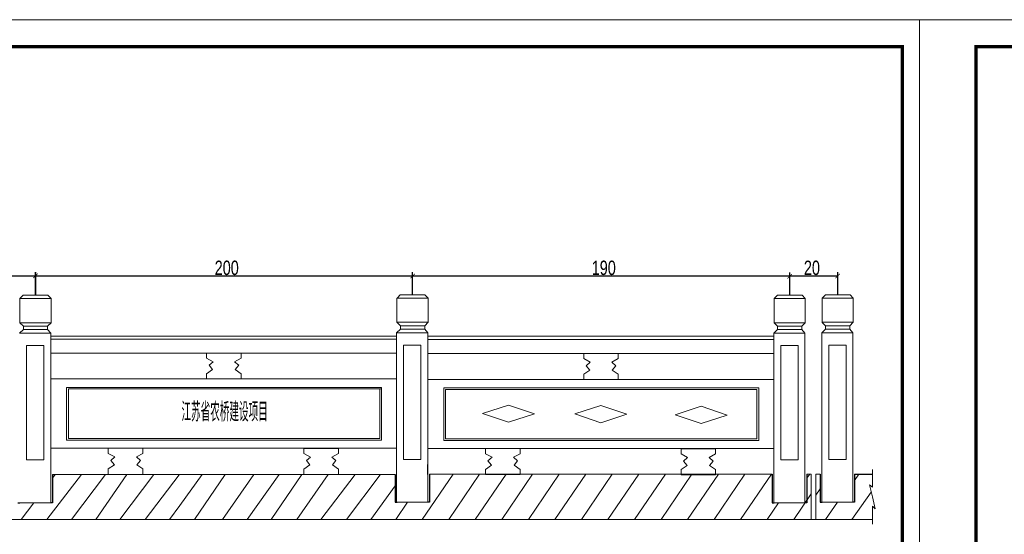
# Model space of a CAD drawing. Header units: inches. Extents: x 458935 to 468251, y 259207 to 260536.
# Tile 8 of 16: x 462458 to 463485, y 259725 to 260262. Entities that reach past the tile are written whole.
import ezdxf

# ---------------------------------------------------------------- set-up
doc = ezdxf.new("R2010")
doc.units = ezdxf.units.IN
doc.header["$MEASUREMENT"] = 0
doc.layers.get('0').update_dxf_attribs({"lineweight": 15})
doc.layers.add('BM1', color=7, linetype='Continuous', lineweight=15)
doc.layers.add('细实线', color=4, linetype='Continuous', lineweight=25)
doc.layers.add('LOCKUP', color=7, linetype='Continuous')
doc.layers.add('PUB_TEXT', color=7, linetype='Continuous')
doc.styles.add('HZTXT', font='hztxt_e.shx', dxfattribs={"width": 0.75, "bigfont": 'hztxt.shx'})
doc.styles.add('样式 1', font='hztxt_e.shx', dxfattribs={"bigfont": 'hztxt.shx'})

# ---------------------------------------------------------------- blocks, each defined once
blk = doc.blocks.new('123123')
at = {"layer": 'BM1', "linetype": 'Continuous'}
for p, q in [((0, 3000.3), (-4242.8, 3000.3)), ((-4242.8, 3000.3), (-4242.8, 0)), ((-4242.8, 3000.3), (-4242.8, 0)), ((-4242.8, 3000.3), (-4242.8, 0)), ((0, 3000.3), (0, 0))]:
    blk.add_line(p, q, dxfattribs=at)
at = {"layer": 'BM1', "color": 0, "linetype": 'Continuous'}
blk.add_line((0, 2970), (0, 0), dxfattribs=at)
blk.add_line((0, 2970), (0, 0), dxfattribs=at)
blk.add_line((0, 2970), (0, 0), dxfattribs=at)
blk.add_line((0, 2970), (0, 0), dxfattribs=at)
blk.add_line((0, 2970), (0, 0), dxfattribs=at)
at = {"layer": 'BM1', "color": 0, "linetype": 'Continuous', "const_width": 10}
blk.add_lwpolyline([(-4075, 50), (-4075, 2920), (-50, 2920), (-50, 50)], close=True, dxfattribs=at)
blk = doc.blocks.new('k')
at = {"layer": 'LOCKUP', "xscale": 0.9939999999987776, "yscale": 0.9940000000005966, "zscale": 0.9939999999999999}
blk.add_blockref('123123', (4217.4, 0), dxfattribs=at)
blk = doc.blocks.new('_ArchTick')
at = {"color": 0, "linetype": 'ByBlock', "const_width": 0.15}
blk.add_lwpolyline([(-0.5, -0.5), (0.5, 0.5)], dxfattribs=at)

msp = doc.modelspace()

# ---------------------------------------------------------------- linework, layer by layer
at = {"lineweight": -3}
for p, q in [((462031.833, 259994.598), (462474.874, 259994.598)), ((462474.874, 259974.865), (462474.874, 259998.659)), ((462474.874, 259994.598), (463310.957, 259994.598)), ((462867.916, 259975.085), (462867.916, 259998.659)), ((463260.957, 259974.639), (463260.957, 259998.213)), ((463310.957, 259975.085), (463310.957, 259998.659)), ((462883.741, 259787.624), (462883.741, 259797.745)), ((462492.613, 259787.4), (462492.613, 259758.058)), ((462849.717, 259787.4), (462849.717, 259758.504)), ((462885.443, 259787.846), (462885.443, 259758.504)), ((463242.637, 259787.846), (463242.637, 259758.058)), ((463278.696, 259787.846), (463278.696, 259758.058)), ((463292.758, 259787.846), (463292.758, 259758.504)), ((463328.484, 259787.846), (463347.041, 259787.846)), ((463328.484, 259787.846), (463328.484, 259758.504)), ((462456.554, 259758.058), (462458.519, 259758.058)), ((462492.613, 259758.058), (462490.7, 259758.058)), ((462849.717, 259758.504), (462851.673, 259758.504)), ((462885.443, 259758.504), (462883.741, 259758.504)), ((463242.637, 259758.058), (463244.602, 259758.058)), ((463278.696, 259758.058), (463276.783, 259758.058)), ((463292.758, 259758.504), (463294.715, 259758.504)), ((463328.484, 259758.504), (463326.783, 259758.504))]:
    msp.add_line(p, q, dxfattribs=at)
at = {"lineweight": 35}
msp.add_line((462474.874, 259974.639), (462474.874, 259998.659), dxfattribs=at)
for p, q in [((462461.997, 259974.413), (462458.632, 259971.048)), ((462461.997, 259974.413), (462458.632, 259971.048)), ((462460.436, 259972.853), (462458.632, 259971.048)), ((462460.436, 259972.853), (462458.632, 259971.048)), ((462461.997, 259974.413), (462487.752, 259974.413)), ((462461.997, 259974.413), (462461.997, 259974.413)), ((462461.997, 259974.413), (462461.997, 259974.413)), ((462461.997, 259974.413), (462487.752, 259974.413)), ((462487.752, 259974.413), (462491.054, 259971.048)), ((462487.752, 259974.413), (462491.054, 259971.048)), ((462851.605, 259971.495), (462884.095, 259971.495)), ((462851.605, 259971.495), (462851.605, 259946.225)), ((462851.605, 259971.495), (462851.605, 259946.225)), ((462851.605, 259971.495), (462884.095, 259971.495)), ((462851.605, 259971.269), (462851.605, 259961.071)), ((462855.039, 259974.86), (462851.673, 259971.495)), ((462855.039, 259974.86), (462851.673, 259971.495)), ((462853.478, 259973.299), (462851.673, 259971.495)), ((462853.478, 259973.299), (462851.673, 259971.495)), ((462855.039, 259974.86), (462855.039, 259974.86)), ((462855.039, 259974.86), (462880.793, 259974.86)), ((462855.039, 259974.86), (462880.793, 259974.86)), ((462855.039, 259974.86), (462855.039, 259974.86)), ((462880.793, 259974.86), (462884.095, 259971.495)), ((462880.793, 259974.86), (462884.095, 259971.495)), ((462884.095, 259971.495), (462884.095, 259946.225)), ((462884.095, 259971.495), (462884.095, 259946.225)), ((463248.08, 259974.413), (463244.715, 259971.048)), ((463248.08, 259974.413), (463244.715, 259971.048)), ((463246.519, 259972.853), (463244.715, 259971.048)), ((463246.519, 259972.853), (463244.715, 259971.048)), ((463248.08, 259974.413), (463273.835, 259974.413)), ((463248.08, 259974.413), (463248.08, 259974.413)), ((463248.08, 259974.413), (463248.08, 259974.413)), ((463248.08, 259974.413), (463273.835, 259974.413)), ((463273.835, 259974.413), (463277.137, 259971.048)), ((463273.835, 259974.413), (463277.137, 259971.048)), ((463294.647, 259971.495), (463327.137, 259971.495)), ((463294.647, 259971.495), (463294.647, 259946.225)), ((463294.647, 259971.495), (463294.647, 259946.225)), ((463294.647, 259971.495), (463327.137, 259971.495)), ((463294.647, 259971.269), (463294.647, 259961.071)), ((463298.08, 259974.86), (463294.715, 259971.495)), ((463298.08, 259974.86), (463294.715, 259971.495)), ((463296.519, 259973.299), (463294.715, 259971.495)), ((463296.519, 259973.299), (463294.715, 259971.495)), ((463298.08, 259974.86), (463298.08, 259974.86)), ((463298.08, 259974.86), (463323.835, 259974.86)), ((463298.08, 259974.86), (463323.835, 259974.86)), ((463298.08, 259974.86), (463298.08, 259974.86)), ((463323.835, 259974.86), (463327.137, 259971.495)), ((463323.835, 259974.86), (463327.137, 259971.495)), ((463327.137, 259971.495), (463327.137, 259946.225)), ((463327.137, 259971.495), (463327.137, 259946.225)), ((462458.564, 259971.048), (462458.564, 259945.778)), ((462458.564, 259971.048), (462491.054, 259971.048)), ((462458.564, 259971.048), (462491.054, 259971.048)), ((462458.564, 259971.048), (462458.564, 259945.778)), ((462458.564, 259970.823), (462458.564, 259961.071)), ((462491.054, 259971.048), (462491.054, 259945.778)), ((462491.054, 259971.048), (462491.054, 259945.778)), ((462491.054, 259970.823), (462491.054, 259961.071)), ((463244.647, 259971.048), (463244.647, 259945.778)), ((463244.647, 259971.048), (463277.137, 259971.048)), ((463244.647, 259971.048), (463277.137, 259971.048)), ((463244.647, 259971.048), (463244.647, 259945.778)), ((463244.647, 259970.823), (463244.647, 259961.071)), ((463277.137, 259971.048), (463277.137, 259945.778)), ((463277.137, 259971.048), (463277.137, 259945.778)), ((463277.137, 259970.823), (463277.137, 259961.071)), ((462458.564, 259945.778), (462458.588, 259945.755)), ((462491.054, 259945.778), (462458.564, 259945.778)), ((462491.054, 259945.778), (462458.564, 259945.778)), ((462458.564, 259945.778), (462458.588, 259945.755)), ((462462.242, 259942.169), (462458.588, 259945.755)), ((462462.242, 259942.169), (462487.512, 259942.169)), ((462462.242, 259938.574), (462462.242, 259942.169)), ((462462.242, 259942.169), (462462.242, 259938.574)), ((462462.242, 259942.169), (462462.242, 259938.574)), ((462462.242, 259938.574), (462462.242, 259942.169)), ((462462.242, 259942.169), (462487.512, 259942.169)), ((462487.512, 259942.169), (462491.054, 259945.778)), ((462487.512, 259942.169), (462491.054, 259945.778)), ((462489.237, 259943.927), (462487.512, 259942.169)), ((462489.237, 259943.927), (462487.512, 259942.169)), ((462487.512, 259942.169), (462487.512, 259938.574)), ((462487.512, 259942.169), (462487.512, 259938.574)), ((462884.095, 259946.225), (462851.605, 259946.225)), ((462851.605, 259946.225), (462851.629, 259946.201)), ((462851.605, 259946.225), (462851.629, 259946.201)), ((462884.095, 259946.225), (462851.605, 259946.225)), ((462855.283, 259942.615), (462851.629, 259946.201)), ((462855.283, 259942.615), (462855.283, 259939.02)), ((462855.283, 259939.02), (462855.283, 259942.615)), ((462855.283, 259942.615), (462880.553, 259942.615)), ((462855.283, 259942.615), (462880.553, 259942.615)), ((462855.283, 259939.02), (462855.283, 259942.615)), ((462855.283, 259942.615), (462855.283, 259939.02)), ((462880.553, 259942.615), (462884.095, 259946.225)), ((462880.553, 259942.615), (462884.095, 259946.225)), ((462882.278, 259944.373), (462880.553, 259942.615)), ((462882.278, 259944.373), (462880.553, 259942.615)), ((462880.553, 259942.615), (462880.553, 259939.02)), ((462880.553, 259942.615), (462880.553, 259939.02)), ((463244.647, 259945.778), (463244.671, 259945.755)), ((463277.137, 259945.778), (463244.647, 259945.778)), ((463277.137, 259945.778), (463244.647, 259945.778)), ((463244.647, 259945.778), (463244.671, 259945.755)), ((463248.325, 259942.169), (463244.671, 259945.755)), ((463248.325, 259942.169), (463273.595, 259942.169)), ((463248.325, 259938.574), (463248.325, 259942.169)), ((463248.325, 259942.169), (463248.325, 259938.574)), ((463248.325, 259942.169), (463248.325, 259938.574)), ((463248.325, 259938.574), (463248.325, 259942.169)), ((463248.325, 259942.169), (463273.595, 259942.169)), ((463273.595, 259942.169), (463277.137, 259945.778)), ((463273.595, 259942.169), (463277.137, 259945.778)), ((463275.32, 259943.927), (463273.595, 259942.169)), ((463275.32, 259943.927), (463273.595, 259942.169)), ((463273.595, 259942.169), (463273.595, 259938.574)), ((463273.595, 259942.169), (463273.595, 259938.574)), ((463327.137, 259946.225), (463294.647, 259946.225)), ((463294.647, 259946.225), (463294.671, 259946.201)), ((463294.647, 259946.225), (463294.671, 259946.201)), ((463327.137, 259946.225), (463294.647, 259946.225)), ((463298.325, 259942.615), (463294.671, 259946.201)), ((463298.325, 259942.615), (463298.325, 259939.02)), ((463298.325, 259939.02), (463298.325, 259942.615)), ((463298.325, 259942.615), (463323.595, 259942.615)), ((463298.325, 259942.615), (463323.595, 259942.615)), ((463298.325, 259939.02), (463298.325, 259942.615)), ((463298.325, 259942.615), (463298.325, 259939.02)), ((463323.595, 259942.615), (463327.137, 259946.225)), ((463323.595, 259942.615), (463327.137, 259946.225)), ((463325.32, 259944.373), (463323.595, 259942.615)), ((463325.32, 259944.373), (463323.595, 259942.615)), ((463323.595, 259942.615), (463323.595, 259939.02)), ((463323.595, 259942.615), (463323.595, 259939.02)), ((462462.242, 259938.574), (462458.21, 259934.964)), ((462462.242, 259938.574), (462458.21, 259934.964)), ((462490.7, 259934.964), (462458.21, 259934.964)), ((462490.7, 259934.964), (462458.21, 259934.964)), ((462487.512, 259938.574), (462462.242, 259938.574)), ((462487.512, 259938.574), (462462.242, 259938.574)), ((462487.512, 259938.574), (462490.7, 259934.964)), ((462487.512, 259938.574), (462490.7, 259934.964)), ((462490.7, 259934.964), (462490.7, 259883.249)), ((462490.7, 259931.8), (462490.7, 259928.19)), ((462490.7, 259931.8), (462490.7, 259928.19)), ((462490.7, 259931.8), (462851.251, 259931.8)), ((462855.283, 259939.02), (462851.251, 259935.41)), ((462855.283, 259939.02), (462851.251, 259935.41)), ((462883.741, 259935.41), (462851.251, 259935.41)), ((462883.741, 259935.41), (462851.251, 259935.41)), ((462851.251, 259935.41), (462851.251, 259758.504)), ((462880.553, 259939.02), (462855.283, 259939.02)), ((462880.553, 259939.02), (462855.283, 259939.02)), ((462880.553, 259939.02), (462883.741, 259935.41)), ((462880.553, 259939.02), (462883.741, 259935.41)), ((462883.741, 259935.41), (462883.741, 259883.695)), ((462883.741, 259934.964), (462883.741, 259883.249)), ((462883.741, 259934.964), (462883.741, 259883.249)), ((462883.741, 259932.246), (462883.741, 259928.636)), ((462883.741, 259932.246), (462883.741, 259928.636)), ((462883.741, 259931.8), (463243.002, 259931.8)), ((462883.741, 259931.8), (462883.741, 259928.19)), ((462883.741, 259931.8), (462883.741, 259928.19)), ((462883.741, 259931.8), (463244.298, 259931.8)), ((463248.325, 259938.574), (463244.293, 259934.964)), ((463248.325, 259938.574), (463244.293, 259934.964)), ((463276.783, 259934.964), (463244.293, 259934.964)), ((463276.783, 259934.964), (463244.293, 259934.964)), ((463244.293, 259934.964), (463244.293, 259758.058)), ((463273.595, 259938.574), (463248.325, 259938.574)), ((463273.595, 259938.574), (463248.325, 259938.574)), ((463273.595, 259938.574), (463276.783, 259934.964)), ((463273.595, 259938.574), (463276.783, 259934.964)), ((463276.783, 259934.964), (463276.783, 259883.249)), ((463276.783, 259931.8), (463276.783, 259928.19)), ((463276.783, 259931.8), (463276.783, 259928.19)), ((463298.325, 259939.02), (463294.293, 259935.41)), ((463298.325, 259939.02), (463294.293, 259935.41)), ((463326.783, 259935.41), (463294.293, 259935.41)), ((463326.783, 259935.41), (463294.293, 259935.41)), ((463294.293, 259935.41), (463294.293, 259758.504)), ((463323.595, 259939.02), (463298.325, 259939.02)), ((463323.595, 259939.02), (463298.325, 259939.02)), ((463323.595, 259939.02), (463326.783, 259935.41)), ((463323.595, 259939.02), (463326.783, 259935.41)), ((463326.783, 259935.41), (463326.783, 259883.695)), ((463326.783, 259932.246), (463326.783, 259928.636)), ((463326.783, 259932.246), (463326.783, 259928.636)), ((462465.461, 259921.885), (462483.511, 259921.885)), ((462465.461, 259921.885), (462465.461, 259802.755)), ((462465.461, 259921.885), (462465.461, 259802.755)), ((462465.461, 259921.885), (462483.511, 259921.885)), ((462483.511, 259802.755), (462483.511, 259921.885)), ((462483.511, 259802.755), (462483.511, 259921.885)), ((462490.7, 259928.636), (462849.961, 259928.636)), ((462490.7, 259928.636), (462851.263, 259928.636)), ((462858.503, 259922.331), (462858.503, 259803.201)), ((462858.503, 259922.331), (462876.553, 259922.331)), ((462858.503, 259922.331), (462876.553, 259922.331)), ((462858.503, 259922.331), (462858.503, 259803.201)), ((462876.553, 259803.201), (462876.553, 259922.331)), ((462876.553, 259803.201), (462876.553, 259922.331)), ((462883.741, 259928.19), (463244.305, 259928.19)), ((462883.741, 259928.19), (463064.241, 259928.19)), ((462883.741, 259928.19), (463064.241, 259928.19)), ((462883.741, 259928.19), (463244.305, 259928.19)), ((463251.544, 259921.885), (463269.594, 259921.885)), ((463251.544, 259921.885), (463251.544, 259802.755)), ((463251.544, 259921.885), (463251.544, 259802.755)), ((463251.544, 259921.885), (463269.594, 259921.885)), ((463269.594, 259802.755), (463269.594, 259921.885)), ((463269.594, 259802.755), (463269.594, 259921.885)), ((463301.544, 259922.331), (463301.544, 259803.201)), ((463301.544, 259922.331), (463319.594, 259922.331)), ((463301.544, 259922.331), (463319.594, 259922.331)), ((463301.544, 259922.331), (463301.544, 259803.201)), ((463319.594, 259803.201), (463319.594, 259922.331)), ((463319.594, 259803.201), (463319.594, 259922.331)), ((462849.961, 259914.196), (462490.7, 259914.196)), ((462851.288, 259914.196), (462490.7, 259914.196)), ((462490.7, 259913.75), (462490.7, 259886.675)), ((462671.2, 259914.196), (462653.15, 259914.196)), ((462653.15, 259914.196), (462653.15, 259908.781)), ((462653.15, 259914.196), (462653.15, 259908.781)), ((462671.2, 259914.196), (462653.15, 259914.196)), ((462671.2, 259914.196), (462689.25, 259914.196)), ((462671.2, 259914.196), (462689.25, 259914.196)), ((462689.25, 259914.196), (462689.25, 259908.781)), ((462689.25, 259914.196), (462689.25, 259908.781)), ((462883.741, 259914.196), (462883.741, 259887.121)), ((462883.741, 259914.196), (462883.741, 259887.121)), ((463243.002, 259913.75), (462883.741, 259913.75)), ((462883.741, 259913.75), (462883.741, 259886.675)), ((462883.741, 259913.75), (462883.741, 259886.675)), ((463244.33, 259913.75), (462883.741, 259913.75)), ((463046.191, 259913.75), (463046.191, 259908.335)), ((463064.241, 259913.75), (463046.191, 259913.75)), ((463064.241, 259913.75), (463046.191, 259913.75)), ((463046.191, 259913.75), (463046.191, 259908.335)), ((463064.241, 259913.75), (463082.291, 259913.75)), ((463064.241, 259913.75), (463082.291, 259913.75)), ((463082.291, 259913.75), (463082.291, 259908.335)), ((463082.291, 259913.75), (463082.291, 259908.335)), ((463276.783, 259913.75), (463276.783, 259886.675)), ((463326.783, 259914.196), (463326.783, 259887.121)), ((463326.783, 259914.196), (463326.783, 259887.121)), ((462653.15, 259908.781), (462653.15, 259908.781)), ((462653.15, 259908.781), (462653.15, 259908.781)), ((462653.15, 259908.781), (462653.15, 259908.781)), ((462653.15, 259908.781), (462653.15, 259908.781)), ((462653.15, 259908.781), (462660.036, 259905.122)), ((462653.15, 259908.781), (462660.036, 259905.122)), ((462653.15, 259908.781), (462653.15, 259908.781)), ((462653.15, 259908.781), (462653.15, 259908.781)), ((462653.15, 259908.781), (462653.15, 259908.781)), ((462653.15, 259908.781), (462653.15, 259908.781)), ((462660.036, 259905.122), (462655.774, 259901.435)), ((462660.036, 259905.122), (462655.774, 259901.435)), ((462655.774, 259901.435), (462659.467, 259896.896)), ((462655.774, 259901.435), (462659.467, 259896.896)), ((462689.25, 259908.781), (462682.364, 259905.122)), ((462689.25, 259908.781), (462682.364, 259905.122)), ((462682.364, 259905.122), (462686.626, 259901.435)), ((462682.364, 259905.122), (462686.626, 259901.435)), ((462686.626, 259901.435), (462682.932, 259896.896)), ((462686.626, 259901.435), (462682.932, 259896.896)), ((462689.25, 259908.781), (462689.25, 259908.781)), ((462689.25, 259908.781), (462689.25, 259908.781)), ((462689.25, 259908.781), (462689.25, 259908.781)), ((462689.25, 259908.781), (462689.25, 259908.781)), ((462689.25, 259908.781), (462689.25, 259908.781)), ((462689.25, 259908.781), (462689.25, 259908.781)), ((462689.25, 259908.781), (462689.25, 259908.781)), ((462689.25, 259908.781), (462689.25, 259908.781)), ((463046.191, 259908.335), (463053.077, 259904.676)), ((463046.191, 259908.335), (463046.191, 259908.335)), ((463046.191, 259908.335), (463046.191, 259908.335)), ((463046.191, 259908.335), (463046.191, 259908.335)), ((463046.191, 259908.335), (463046.191, 259908.335)), ((463046.191, 259908.335), (463046.191, 259908.335)), ((463046.191, 259908.335), (463046.191, 259908.335)), ((463046.191, 259908.335), (463046.191, 259908.335)), ((463046.191, 259908.335), (463046.191, 259908.335)), ((463046.191, 259908.335), (463053.077, 259904.676)), ((463053.077, 259904.676), (463048.815, 259900.988)), ((463053.077, 259904.676), (463048.815, 259900.988)), ((463048.815, 259900.988), (463052.509, 259896.449)), ((463048.815, 259900.988), (463052.509, 259896.449)), ((463082.291, 259908.335), (463075.405, 259904.676)), ((463082.291, 259908.335), (463075.405, 259904.676)), ((463075.405, 259904.676), (463079.668, 259900.988)), ((463075.405, 259904.676), (463079.668, 259900.988)), ((463079.668, 259900.988), (463075.974, 259896.449)), ((463079.668, 259900.988), (463075.974, 259896.449)), ((463082.291, 259908.335), (463082.291, 259908.335)), ((463082.291, 259908.335), (463082.291, 259908.335)), ((463082.291, 259908.335), (463082.291, 259908.335)), ((463082.291, 259908.335), (463082.291, 259908.335)), ((463082.291, 259908.335), (463082.291, 259908.335)), ((463082.291, 259908.335), (463082.291, 259908.335)), ((463082.291, 259908.335), (463082.291, 259908.335)), ((463082.291, 259908.335), (463082.291, 259908.335)), ((462659.467, 259896.896), (462653.15, 259892.536)), ((462659.467, 259896.896), (462653.15, 259892.536)), ((462653.15, 259887.121), (462653.15, 259892.536)), ((462653.15, 259892.536), (462653.15, 259892.536)), ((462653.15, 259892.536), (462653.15, 259892.536)), ((462653.15, 259887.121), (462653.15, 259892.536)), ((462682.932, 259896.896), (462689.25, 259892.536)), ((462682.932, 259896.896), (462689.25, 259892.536)), ((462689.25, 259892.536), (462689.25, 259892.536)), ((462689.25, 259887.121), (462689.25, 259892.536)), ((462689.25, 259887.121), (462689.25, 259892.536)), ((462689.25, 259892.536), (462689.25, 259892.536)), ((463052.509, 259896.449), (463046.191, 259892.09)), ((463052.509, 259896.449), (463046.191, 259892.09)), ((463046.191, 259892.09), (463046.191, 259892.09)), ((463046.191, 259886.675), (463046.191, 259892.09)), ((463046.191, 259886.675), (463046.191, 259892.09)), ((463046.191, 259892.09), (463046.191, 259892.09)), ((463075.974, 259896.449), (463082.291, 259892.09)), ((463075.974, 259896.449), (463082.291, 259892.09)), ((463082.291, 259886.675), (463082.291, 259892.09)), ((463082.291, 259892.09), (463082.291, 259892.09)), ((463082.291, 259892.09), (463082.291, 259892.09)), ((463082.291, 259886.675), (463082.291, 259892.09)), ((462490.7, 259887.121), (462851.251, 259887.121)), ((462490.7, 259887.121), (462851.251, 259887.121)), ((462490.7, 259758.058), (462490.7, 259883.249)), ((462490.7, 259758.058), (462490.7, 259883.249)), ((462671.2, 259887.121), (462653.15, 259887.121)), ((462671.2, 259887.121), (462653.15, 259887.121)), ((462671.2, 259887.121), (462689.25, 259887.121)), ((462671.2, 259887.121), (462689.25, 259887.121)), ((462883.741, 259886.675), (463244.293, 259886.675)), ((462883.741, 259886.675), (463064.241, 259886.675)), ((462883.741, 259886.675), (463064.241, 259886.675)), ((462883.741, 259886.675), (463064.241, 259886.675)), ((462883.741, 259886.675), (463064.241, 259886.675)), ((462883.741, 259886.675), (463244.293, 259886.675)), ((462883.741, 259758.504), (462883.741, 259883.695)), ((462883.741, 259758.504), (462883.741, 259883.695)), ((463064.241, 259886.675), (463046.191, 259886.675)), ((463064.241, 259886.675), (463046.191, 259886.675)), ((463064.241, 259886.675), (463082.291, 259886.675)), ((463064.241, 259886.675), (463082.291, 259886.675)), ((463276.783, 259758.058), (463276.783, 259883.249)), ((463276.783, 259758.058), (463276.783, 259883.249)), ((463326.783, 259758.504), (463326.783, 259883.695)), ((463326.783, 259758.504), (463326.783, 259883.695)), ((462507.336, 259823.298), (462507.336, 259878.292)), ((462507.336, 259878.292), (462835.531, 259878.292)), ((462507.336, 259878.292), (462835.531, 259878.292)), ((462507.336, 259823.298), (462507.336, 259878.292)), ((462509.256, 259876.678), (462509.95, 259876.678)), ((462509.256, 259876.678), (462835.531, 259876.678)), ((462509.256, 259876.678), (462835.531, 259876.678)), ((462509.256, 259876.678), (462509.256, 259825.103)), ((462833.726, 259876.678), (462833.726, 259825.103)), ((462835.531, 259876.678), (462833.726, 259876.678)), ((462835.531, 259876.678), (462833.726, 259876.678)), ((462833.726, 259876.678), (462833.726, 259825.103)), ((462835.531, 259878.292), (462835.531, 259823.298)), ((462835.531, 259878.292), (462835.531, 259823.298)), ((462835.531, 259823.298), (462835.531, 259876.678)), ((462835.531, 259876.678), (462835.531, 259823.298)), ((462835.531, 259876.678), (462835.531, 259823.298)), ((462835.531, 259823.298), (462835.531, 259876.678)), ((462900.378, 259822.852), (462900.378, 259877.846)), ((462900.378, 259822.852), (462900.378, 259877.846)), ((462900.378, 259877.846), (463228.572, 259877.846)), ((462902.089, 259876.232), (462902.089, 259876.232)), ((462902.089, 259876.232), (463226.767, 259876.232)), ((462902.089, 259876.232), (462902.089, 259876.232)), ((462902.089, 259876.232), (462902.089, 259876.232)), ((462902.089, 259876.232), (462902.991, 259876.232)), ((462902.089, 259876.232), (462902.991, 259876.232)), ((462902.089, 259876.232), (462902.089, 259876.232)), ((462902.089, 259876.232), (462902.089, 259876.232)), ((462902.089, 259876.232), (463226.767, 259876.232)), ((462902.089, 259876.232), (462902.089, 259876.232)), ((462902.089, 259876.232), (462902.089, 259824.657)), ((463226.767, 259876.232), (463226.767, 259876.232)), ((463226.767, 259876.232), (463226.767, 259824.657)), ((463226.767, 259876.232), (463226.767, 259824.657)), ((463226.767, 259876.232), (463226.767, 259876.232)), ((463228.572, 259877.846), (463228.572, 259822.852)), ((463228.572, 259877.846), (463228.572, 259822.852)), ((463228.572, 259876.232), (463228.572, 259822.852)), ((463228.572, 259822.852), (463228.572, 259876.232)), ((463228.572, 259822.852), (463228.572, 259876.232)), ((463228.572, 259876.232), (463228.572, 259822.852)), ((462940.809, 259851.132), (462967.916, 259859.975)), ((462940.809, 259851.132), (462967.916, 259859.975)), ((462967.916, 259859.975), (462994.958, 259850.769)), ((462967.916, 259859.975), (462994.958, 259850.769)), ((463037.037, 259850.757), (463064.144, 259859.6)), ((463037.037, 259850.757), (463064.144, 259859.6)), ((463064.144, 259859.6), (463091.186, 259850.394)), ((463064.144, 259859.6), (463091.186, 259850.394)), ((463141.506, 259849.859), (463168.613, 259858.702)), ((463141.506, 259849.859), (463168.613, 259858.702)), ((463168.613, 259858.702), (463195.655, 259849.496)), ((463168.613, 259858.702), (463195.655, 259849.496)), ((462967.851, 259841.926), (462940.809, 259851.132)), ((462967.851, 259841.926), (462940.809, 259851.132)), ((462967.851, 259841.926), (462994.958, 259850.769)), ((462967.851, 259841.926), (462994.958, 259850.769)), ((463064.079, 259841.55), (463037.037, 259850.757)), ((463064.079, 259841.55), (463037.037, 259850.757)), ((463064.079, 259841.55), (463091.186, 259850.394)), ((463064.079, 259841.55), (463091.186, 259850.394)), ((463168.548, 259840.652), (463141.506, 259849.859)), ((463168.548, 259840.652), (463141.506, 259849.859)), ((463168.548, 259840.652), (463195.655, 259849.496)), ((463168.548, 259840.652), (463195.655, 259849.496)), ((462835.531, 259823.298), (462507.336, 259823.298)), ((462835.531, 259823.298), (462507.336, 259823.298)), ((462508.145, 259823.298), (462835.531, 259823.298)), ((462508.145, 259823.298), (462835.531, 259823.298)), ((462509.256, 259825.103), (462833.726, 259825.103)), ((462509.256, 259825.103), (462833.726, 259825.103)), ((462835.531, 259823.298), (462835.531, 259823.298)), ((462835.531, 259823.298), (462835.531, 259823.298)), ((463228.572, 259822.852), (462900.378, 259822.852)), ((463228.572, 259822.852), (462900.378, 259822.852)), ((462901.186, 259822.852), (463228.572, 259822.852)), ((462901.186, 259822.852), (463228.572, 259822.852)), ((462902.991, 259824.657), (462902.089, 259824.657)), ((462902.991, 259824.657), (463226.767, 259824.657)), ((462902.991, 259824.657), (463226.767, 259824.657)), ((463228.572, 259822.852), (463228.572, 259822.852)), ((463228.572, 259822.852), (463228.572, 259822.852)), ((462851.251, 259814.921), (462490.7, 259814.921)), ((462851.251, 259814.921), (462490.7, 259814.921)), ((462490.7, 259814.475), (462490.7, 259787.4)), ((462490.7, 259814.475), (462490.7, 259787.4)), ((462550.734, 259814.953), (462550.734, 259809.538)), ((462568.784, 259814.953), (462550.734, 259814.953)), ((462568.784, 259814.953), (462550.734, 259814.953)), ((462550.734, 259814.953), (462550.734, 259809.538)), ((462550.734, 259809.538), (462557.62, 259805.879)), ((462550.734, 259809.538), (462550.734, 259809.538)), ((462550.734, 259809.538), (462550.734, 259809.538)), ((462550.734, 259809.538), (462550.734, 259809.538)), ((462550.734, 259809.538), (462550.734, 259809.538)), ((462550.734, 259809.538), (462550.734, 259809.538)), ((462550.734, 259809.538), (462550.734, 259809.538)), ((462550.734, 259809.538), (462550.734, 259809.538)), ((462550.734, 259809.538), (462550.734, 259809.538)), ((462550.734, 259809.538), (462557.62, 259805.879)), ((462568.784, 259814.953), (462586.834, 259814.953)), ((462568.784, 259814.953), (462586.834, 259814.953)), ((462586.834, 259809.538), (462579.948, 259805.879)), ((462586.834, 259809.538), (462579.948, 259805.879)), ((462586.834, 259814.953), (462586.834, 259809.538)), ((462586.834, 259814.953), (462586.834, 259809.538)), ((462586.834, 259809.538), (462586.834, 259809.538)), ((462586.834, 259809.538), (462586.834, 259809.538)), ((462586.834, 259809.538), (462586.834, 259809.538)), ((462586.834, 259809.538), (462586.834, 259809.538)), ((462586.834, 259809.538), (462586.834, 259809.538)), ((462586.834, 259809.538), (462586.834, 259809.538)), ((462586.834, 259809.538), (462586.834, 259809.538)), ((462586.834, 259809.538), (462586.834, 259809.538)), ((462754.564, 259814.73), (462754.564, 259809.315)), ((462772.614, 259814.73), (462754.564, 259814.73)), ((462772.614, 259814.73), (462754.564, 259814.73)), ((462754.564, 259814.73), (462754.564, 259809.315)), ((462754.564, 259809.315), (462761.45, 259805.656)), ((462754.564, 259809.315), (462754.564, 259809.315)), ((462754.564, 259809.315), (462754.564, 259809.315)), ((462754.564, 259809.315), (462754.564, 259809.315)), ((462754.564, 259809.315), (462754.564, 259809.315)), ((462754.564, 259809.315), (462754.564, 259809.315)), ((462754.564, 259809.315), (462754.564, 259809.315)), ((462754.564, 259809.315), (462754.564, 259809.315)), ((462754.564, 259809.315), (462754.564, 259809.315)), ((462754.564, 259809.315), (462761.45, 259805.656)), ((462772.614, 259814.73), (462790.664, 259814.73)), ((462772.614, 259814.73), (462790.664, 259814.73)), ((462790.664, 259809.315), (462783.778, 259805.656)), ((462790.664, 259809.315), (462783.778, 259805.656)), ((462790.664, 259814.73), (462790.664, 259809.315)), ((462790.664, 259814.73), (462790.664, 259809.315)), ((462790.664, 259809.315), (462790.664, 259809.315)), ((462790.664, 259809.315), (462790.664, 259809.315)), ((462790.664, 259809.315), (462790.664, 259809.315)), ((462790.664, 259809.315), (462790.664, 259809.315)), ((462790.664, 259809.315), (462790.664, 259809.315)), ((462790.664, 259809.315), (462790.664, 259809.315)), ((462790.664, 259809.315), (462790.664, 259809.315)), ((462790.664, 259809.315), (462790.664, 259809.315)), ((462883.741, 259814.921), (462883.741, 259787.846)), ((462883.741, 259814.921), (462883.741, 259787.846)), ((463244.293, 259814.475), (462883.741, 259814.475)), ((463244.293, 259814.475), (462883.741, 259814.475)), ((462961.825, 259814.506), (462943.775, 259814.506)), ((462943.775, 259814.506), (462943.775, 259809.091)), ((462943.775, 259814.506), (462943.775, 259809.091)), ((462961.825, 259814.506), (462943.775, 259814.506)), ((462943.775, 259809.091), (462943.775, 259809.091)), ((462943.775, 259809.091), (462943.775, 259809.091)), ((462943.775, 259809.091), (462943.775, 259809.091)), ((462943.775, 259809.091), (462943.775, 259809.091)), ((462943.775, 259809.091), (462950.661, 259805.432)), ((462943.775, 259809.091), (462950.661, 259805.432)), ((462943.775, 259809.091), (462943.775, 259809.091)), ((462943.775, 259809.091), (462943.775, 259809.091)), ((462943.775, 259809.091), (462943.775, 259809.091)), ((462943.775, 259809.091), (462943.775, 259809.091)), ((462961.825, 259814.506), (462979.875, 259814.506)), ((462961.825, 259814.506), (462979.875, 259814.506)), ((462979.875, 259809.091), (462972.989, 259805.432)), ((462979.875, 259809.091), (462972.989, 259805.432)), ((462979.875, 259814.506), (462979.875, 259809.091)), ((462979.875, 259814.506), (462979.875, 259809.091)), ((462979.875, 259809.091), (462979.875, 259809.091)), ((462979.875, 259809.091), (462979.875, 259809.091)), ((462979.875, 259809.091), (462979.875, 259809.091)), ((462979.875, 259809.091), (462979.875, 259809.091)), ((462979.875, 259809.091), (462979.875, 259809.091)), ((462979.875, 259809.091), (462979.875, 259809.091)), ((462979.875, 259809.091), (462979.875, 259809.091)), ((462979.875, 259809.091), (462979.875, 259809.091)), ((463165.656, 259814.284), (463147.606, 259814.284)), ((463147.606, 259814.284), (463147.606, 259808.869)), ((463147.606, 259814.284), (463147.606, 259808.869)), ((463165.656, 259814.284), (463147.606, 259814.284)), ((463147.606, 259808.869), (463147.606, 259808.869)), ((463147.606, 259808.869), (463147.606, 259808.869)), ((463147.606, 259808.869), (463147.606, 259808.869)), ((463147.606, 259808.869), (463147.606, 259808.869)), ((463147.606, 259808.869), (463154.491, 259805.21)), ((463147.606, 259808.869), (463154.491, 259805.21)), ((463147.606, 259808.869), (463147.606, 259808.869)), ((463147.606, 259808.869), (463147.606, 259808.869)), ((463147.606, 259808.869), (463147.606, 259808.869)), ((463147.606, 259808.869), (463147.606, 259808.869)), ((463165.656, 259814.284), (463183.706, 259814.284)), ((463165.656, 259814.284), (463183.706, 259814.284)), ((463183.706, 259808.869), (463176.82, 259805.21)), ((463183.706, 259808.869), (463176.82, 259805.21)), ((463183.706, 259814.284), (463183.706, 259808.869)), ((463183.706, 259814.284), (463183.706, 259808.869)), ((463183.706, 259808.869), (463183.706, 259808.869)), ((463183.706, 259808.869), (463183.706, 259808.869)), ((463183.706, 259808.869), (463183.706, 259808.869)), ((463183.706, 259808.869), (463183.706, 259808.869)), ((463183.706, 259808.869), (463183.706, 259808.869)), ((463183.706, 259808.869), (463183.706, 259808.869)), ((463183.706, 259808.869), (463183.706, 259808.869)), ((463183.706, 259808.869), (463183.706, 259808.869)), ((463276.783, 259814.475), (463276.783, 259787.4)), ((463276.783, 259814.475), (463276.783, 259787.4)), ((463326.783, 259814.921), (463326.783, 259787.846)), ((463326.783, 259814.921), (463326.783, 259787.846)), ((462465.461, 259802.755), (462483.511, 259802.755)), ((462465.461, 259802.755), (462483.511, 259802.755)), ((462557.051, 259797.652), (462550.734, 259793.293)), ((462557.051, 259797.652), (462550.734, 259793.293)), ((462557.62, 259805.879), (462553.357, 259802.191)), ((462557.62, 259805.879), (462553.357, 259802.191)), ((462553.357, 259802.191), (462557.051, 259797.652)), ((462553.357, 259802.191), (462557.051, 259797.652)), ((462579.948, 259805.879), (462584.21, 259802.191)), ((462579.948, 259805.879), (462584.21, 259802.191)), ((462584.21, 259802.191), (462580.516, 259797.652)), ((462584.21, 259802.191), (462580.516, 259797.652)), ((462580.516, 259797.652), (462586.834, 259793.293)), ((462580.516, 259797.652), (462586.834, 259793.293)), ((462760.882, 259797.429), (462754.564, 259793.07)), ((462760.882, 259797.429), (462754.564, 259793.07)), ((462761.45, 259805.656), (462757.188, 259801.968)), ((462761.45, 259805.656), (462757.188, 259801.968)), ((462757.188, 259801.968), (462760.882, 259797.429)), ((462757.188, 259801.968), (462760.882, 259797.429)), ((462783.778, 259805.656), (462788.04, 259801.968)), ((462783.778, 259805.656), (462788.04, 259801.968)), ((462788.04, 259801.968), (462784.346, 259797.429)), ((462788.04, 259801.968), (462784.346, 259797.429)), ((462784.346, 259797.429), (462790.664, 259793.07)), ((462784.346, 259797.429), (462790.664, 259793.07)), ((462858.503, 259803.201), (462876.553, 259803.201)), ((462858.503, 259803.201), (462876.553, 259803.201)), ((462950.093, 259797.205), (462943.775, 259792.846)), ((462950.093, 259797.205), (462943.775, 259792.846)), ((462950.661, 259805.432), (462946.399, 259801.744)), ((462950.661, 259805.432), (462946.399, 259801.744)), ((462946.399, 259801.744), (462950.093, 259797.205)), ((462946.399, 259801.744), (462950.093, 259797.205)), ((462972.989, 259805.432), (462977.251, 259801.744)), ((462972.989, 259805.432), (462977.251, 259801.744)), ((462977.251, 259801.744), (462973.558, 259797.205)), ((462977.251, 259801.744), (462973.558, 259797.205)), ((462973.558, 259797.205), (462979.875, 259792.846)), ((462973.558, 259797.205), (462979.875, 259792.846)), ((463153.923, 259796.983), (463147.606, 259792.624)), ((463153.923, 259796.983), (463147.606, 259792.624)), ((463154.491, 259805.21), (463150.229, 259801.522)), ((463154.491, 259805.21), (463150.229, 259801.522)), ((463150.229, 259801.522), (463153.923, 259796.983)), ((463150.229, 259801.522), (463153.923, 259796.983)), ((463176.82, 259805.21), (463181.082, 259801.522)), ((463176.82, 259805.21), (463181.082, 259801.522)), ((463181.082, 259801.522), (463177.388, 259796.983)), ((463181.082, 259801.522), (463177.388, 259796.983)), ((463177.388, 259796.983), (463183.706, 259792.624)), ((463177.388, 259796.983), (463183.706, 259792.624)), ((463251.544, 259802.755), (463269.594, 259802.755)), ((463251.544, 259802.755), (463269.594, 259802.755)), ((463301.544, 259803.201), (463319.594, 259803.201)), ((463301.544, 259803.201), (463319.594, 259803.201)), ((462522.725, 259787.4), (462486.67, 259740.626)), ((462492.613, 259787.4), (462849.717, 259787.4)), ((462495.506, 259787.4), (462492.613, 259783.592)), ((462547.877, 259787.4), (462512.334, 259740.626)), ((462570.159, 259787.413), (462537.698, 259740.626)), ((462550.734, 259793.293), (462550.734, 259793.293)), ((462550.734, 259787.414), (462550.734, 259793.293)), ((462550.734, 259787.414), (462550.734, 259793.293)), ((462550.734, 259793.293), (462550.734, 259793.293)), ((462598.208, 259787.4), (462562.665, 259740.626)), ((462586.834, 259787.878), (462586.834, 259793.293)), ((462586.834, 259793.293), (462586.834, 259793.293)), ((462586.834, 259793.293), (462586.834, 259793.293)), ((462586.834, 259787.412), (462586.834, 259793.293)), ((462624.481, 259787.209), (462589.154, 259740.626)), ((462648.454, 259787.4), (462625.19, 259755.297)), ((462672.418, 259787.4), (462640.572, 259740.626)), ((462702.396, 259787.407), (462669.865, 259740.626)), ((462728.665, 259787.406), (462695.325, 259740.626)), ((462752.547, 259787.405), (462720.644, 259740.626)), ((462779.818, 259787.4), (462747.366, 259740.626)), ((462754.564, 259793.07), (462754.564, 259793.07)), ((462754.564, 259787.655), (462754.564, 259793.07)), ((462754.564, 259787.404), (462754.564, 259793.07)), ((462754.564, 259793.07), (462754.564, 259793.07)), ((462807.876, 259787.4), (462772.333, 259740.626)), ((462790.664, 259787.655), (462790.664, 259793.07)), ((462790.664, 259793.07), (462790.664, 259793.07)), ((462790.664, 259793.07), (462790.664, 259793.07)), ((462790.664, 259787.403), (462790.664, 259793.07)), ((462834.15, 259787.209), (462798.823, 259740.626)), ((462910.044, 259787.846), (462877.895, 259740.626)), ((462885.443, 259787.846), (463242.637, 259787.846)), ((462937.698, 259787.846), (462905.549, 259740.626)), ((462965.352, 259787.846), (462933.203, 259740.626)), ((462943.775, 259787.431), (462943.775, 259792.846)), ((462943.775, 259792.846), (462943.775, 259792.846)), ((462943.775, 259792.846), (462943.775, 259792.846)), ((462943.775, 259787.431), (462943.775, 259792.846)), ((462961.825, 259787.431), (462943.775, 259787.431)), ((462993.006, 259787.846), (462960.857, 259740.626)), ((462961.825, 259787.431), (462979.875, 259787.431)), ((462979.875, 259792.846), (462979.875, 259792.846)), ((462979.875, 259787.431), (462979.875, 259792.846)), ((462979.875, 259787.431), (462979.875, 259792.846)), ((462979.875, 259792.846), (462979.875, 259792.846)), ((463020.66, 259787.846), (462988.51, 259740.626)), ((463048.314, 259787.846), (463016.164, 259740.626)), ((463075.968, 259787.846), (463043.818, 259740.626)), ((463103.622, 259787.846), (463071.472, 259740.626)), ((463131.276, 259787.846), (463099.126, 259740.626)), ((463158.93, 259787.846), (463126.78, 259740.626)), ((463147.606, 259787.209), (463147.606, 259792.624)), ((463147.606, 259792.624), (463147.606, 259792.624)), ((463147.606, 259792.624), (463147.606, 259792.624)), ((463147.606, 259787.209), (463147.606, 259792.624)), ((463165.656, 259787.209), (463147.606, 259787.209)), ((463165.656, 259787.209), (463147.606, 259787.209)), ((463186.584, 259787.846), (463154.434, 259740.626)), ((463165.656, 259787.209), (463183.706, 259787.209)), ((463165.656, 259787.209), (463183.706, 259787.209)), ((463214.238, 259787.846), (463182.088, 259740.626)), ((463183.706, 259792.624), (463183.706, 259792.624)), ((463183.706, 259787.209), (463183.706, 259792.624)), ((463183.706, 259787.209), (463183.706, 259792.624)), ((463183.706, 259792.624), (463183.706, 259792.624)), ((463241.892, 259787.846), (463209.742, 259740.626)), ((463283.121, 259787.846), (463278.696, 259787.846)), ((463281.589, 259787.4), (463278.696, 259783.592)), ((463283.121, 259787.846), (463283.121, 259740.626)), ((463288.121, 259787.846), (463292.758, 259787.846)), ((463288.121, 259787.846), (463288.121, 259740.626)), ((463333.065, 259787.846), (463328.484, 259781.259)), ((463347.041, 259774.183), (463347.041, 259792.846)), ((463343.954, 259776.683), (463347.041, 259774.183)), ((463343.954, 259776.683), (463347.041, 259764.236)), ((462849.717, 259775.801), (462824.227, 259740.626)), ((463283.121, 259767.168), (463265.05, 259740.626)), ((463292.758, 259772.678), (463288.121, 259765.867)), ((463345.873, 259768.947), (463325.689, 259740.626)), ((462458.519, 259758.058), (462490.7, 259758.058)), ((462458.519, 259758.058), (462490.7, 259758.058)), ((462473.21, 259758.058), (462459.964, 259740.626)), ((462862.413, 259758.504), (462850.241, 259740.626)), ((462884.163, 259758.504), (462851.673, 259758.504)), ((462851.673, 259758.504), (462883.741, 259758.504)), ((462851.673, 259758.504), (462883.741, 259758.504)), ((462884.163, 259758.504), (462851.673, 259758.504)), ((463249.264, 259758.058), (463237.396, 259740.626)), ((463244.602, 259758.058), (463276.783, 259758.058)), ((463244.602, 259758.058), (463276.783, 259758.058)), ((463327.205, 259758.504), (463294.715, 259758.504)), ((463294.715, 259758.504), (463326.783, 259758.504)), ((463294.715, 259758.504), (463326.783, 259758.504)), ((463327.205, 259758.504), (463294.715, 259758.504)), ((463310.776, 259758.504), (463298.035, 259740.626)), ((463350.127, 259751.789), (463347.041, 259764.236)), ((462625.19, 259755.297), (462614.559, 259740.626)), ((463347.041, 259735.626), (463347.041, 259754.289)), ((463350.127, 259751.789), (463347.041, 259754.289)), ((462343.445, 259740.626), (463347.041, 259740.626))]:
    msp.add_line(p, q)

# ---------------------------------------------------------------- block references
at = {"lineweight": -3, "xscale": 4.692999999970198, "yscale": 4.692999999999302, "zscale": 4.693000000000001}
for p in [(462474.874, 259994.598), (462867.916, 259994.598), (463260.957, 259994.151), (463310.957, 259994.598)]:
    msp.add_blockref('_ArchTick', p, dxfattribs=at)
at = {"lineweight": -3, "xscale": 4.692999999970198, "yscale": 4.692999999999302, "zscale": 4.693000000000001, "rotation": 180}
msp.add_blockref('_ArchTick', (462474.874, 259994.598), dxfattribs=at)
at = {"layer": '细实线', "xscale": 0.3535714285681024, "yscale": 0.3535714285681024, "zscale": 0.3535714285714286}
for p in [(461904.848, 259207.455), (463395.99, 259207.455)]:
    msp.add_blockref('k', p, dxfattribs=at)

# ---------------------------------------------------------------- texts
at = {"style": '样式 1', "width": 0.5}
msp.add_text('江苏省农桥建设项目', height=20, dxfattribs=at).set_placement((462626.972, 259842.726))
at = {"layer": 'PUB_TEXT', "style": 'HZTXT', "width": 0.75}
for s, p in [('200', (462661.618, 259995.575)), ('190', (463054.575, 259995.575)), ('20', (463275.685, 259995.575))]:
    msp.add_text(s, height=15, dxfattribs=at).set_placement(p)

doc.saveas('drawing.dxf')
